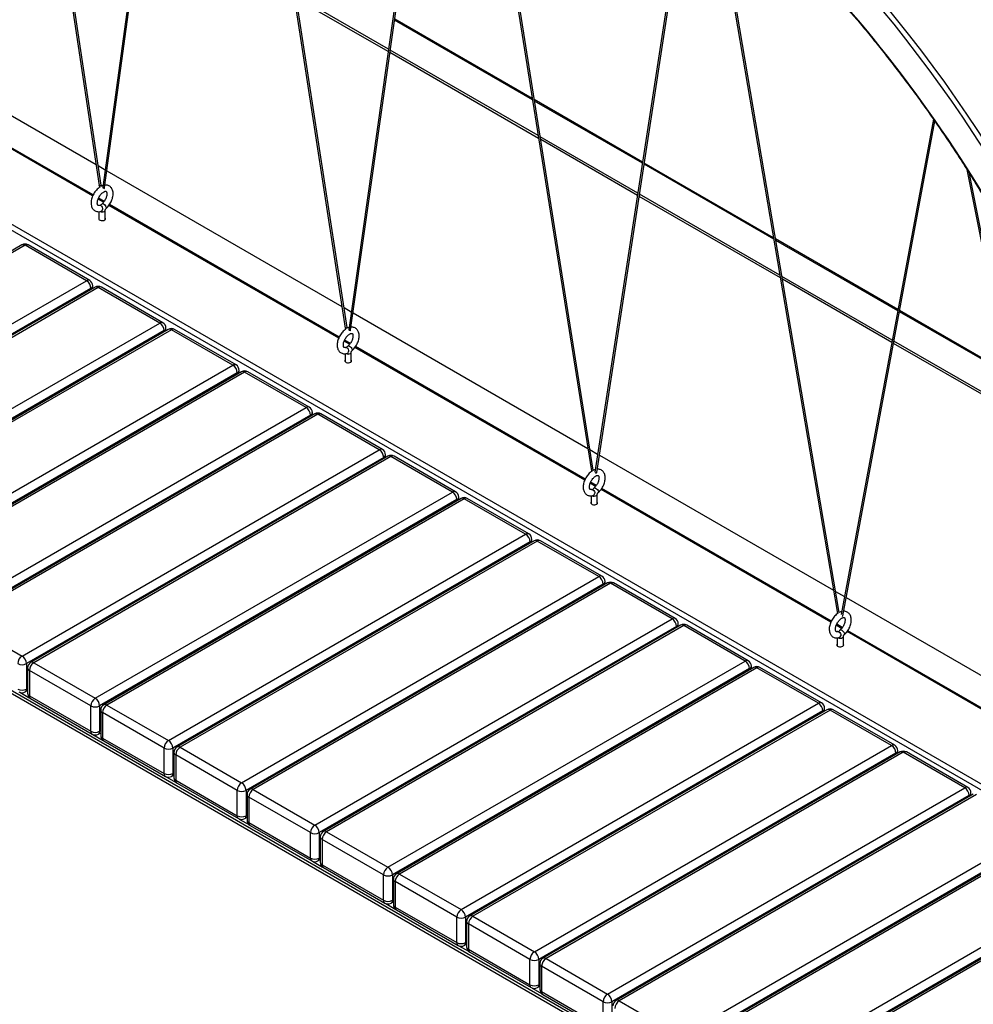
# Model space of a CAD drawing. Header units: millimetres. Extents: x 1 to 419, y 6 to 296.
# Tile 6 of 12: x 134 to 173, y 53 to 93. Entities that reach past the tile are written whole.
import ezdxf

# ---------------------------------------------------------------- set-up
doc = ezdxf.new("R2010")
doc.units = ezdxf.units.MM

msp = doc.modelspace()

# ---------------------------------------------------------------- linework, layer by layer
at = {"color": 7, "linetype": 'Continuous', "lineweight": 25}
for p, q in [((132.339, 121.1173), (137.6414, 85.9204)), ((137.7143, 85.9377), (132.4226, 121.0634)), ((141.7638, 114.8757), (137.7799, 85.8539)), ((137.8546, 85.8502), (141.8325, 114.8282)), ((142.2336, 114.5509), (147.5411, 80.1913)), ((147.614, 80.2089), (142.3182, 114.4924)), ((151.6034, 107.7722), (147.6795, 80.1252)), ((147.7542, 80.1211), (151.6714, 107.7208)), ((152.2232, 107.304), (157.4422, 74.4521)), ((157.515, 74.47), (152.3092, 107.239)), ((161.4512, 99.5204), (157.5823, 74.3987)), ((157.6551, 74.3813), (161.517, 99.4575)), ((162.2277, 98.7769), (167.3418, 68.7052)), ((167.4102, 68.7488), (162.3186, 98.6884)), ((180.2888, 57.4664), (112.3005, 96.7152)), ((180.2449, 57.7367), (112.4065, 96.8989)), ((149.281, 91.4092), (145.5513, 93.5623)), ((149.2676, 91.3149), (145.5686, 93.4503)), ((155.0719, 89.3725), (149.522, 92.5764)), ((155.063, 89.4283), (149.5286, 92.6232)), ((128.0433, 92.2398), (137.5129, 86.7731)), ((155.3182, 87.8219), (149.3372, 91.2747)), ((155.3004, 87.9343), (149.3506, 91.369)), ((137.3765, 85.5048), (128.1307, 90.8423)), ((137.394, 85.5454), (128.1562, 90.8782)), ((159.5023, 86.8656), (155.1463, 89.3802)), ((159.4951, 86.819), (155.1552, 89.3244)), ((171.2028, 88.594), (167.4926, 68.67)), ((167.5577, 68.6125), (171.2628, 88.5089)), ((159.3104, 85.6194), (155.3837, 87.8862)), ((159.2959, 85.5256), (155.4015, 87.7739)), ((164.7802, 83.768), (159.5644, 86.779)), ((164.7706, 83.8242), (159.5716, 86.8256)), ((137.5957, 86.7253), (137.8772, 86.5628)), ((137.9469, 86.5225), (147.4067, 81.0615)), ((172.5467, 86.5765), (177.2301, 62.9828)), ((177.2974, 63.0274), (172.6578, 86.4003)), ((165.0265, 82.3195), (159.3797, 85.5794)), ((137.8116, 85.2536), (137.5941, 85.3792)), ((137.8386, 85.2887), (137.6118, 85.4197)), ((147.2935, 79.8305), (138.0557, 85.1634)), ((165.0458, 82.2063), (159.3652, 85.4857)), ((137.6313, 84.8744), (137.6313, 84.5585)), ((137.8813, 84.5585), (137.8813, 84.9337)), ((147.276, 79.7899), (138.0302, 85.1274)), ((169.7765, 80.9344), (164.8547, 83.7757)), ((169.7679, 80.8886), (164.8642, 83.7195)), ((134.5318, 83.5358), (120.1599, 75.239)), ((134.6568, 83.5234), (120.2849, 75.2267)), ((137.1317, 82.0947), (134.6568, 83.5234)), ((137.2567, 82.1071), (134.7818, 83.5358)), ((122.7598, 73.7979), (137.1317, 82.0947)), ((169.5483, 79.7092), (165.1105, 82.271)), ((169.5311, 79.617), (165.1298, 82.1578)), ((137.3085, 81.7885), (122.9365, 73.4918)), ((137.4762, 81.8361), (123.1042, 73.5393)), ((137.6012, 81.8237), (123.2292, 73.5269)), ((137.3085, 81.7393), (137.3085, 81.7885)), ((137.3817, 81.7815), (137.3817, 81.8906)), ((140.076, 80.395), (137.6012, 81.8237)), ((140.201, 80.4074), (137.7261, 81.8361)), ((147.4897, 81.0136), (147.7816, 80.8451)), ((147.8513, 80.8049), (157.2995, 75.3505)), ((174.1815, 78.3407), (169.8364, 80.8491)), ((174.1701, 78.398), (169.8449, 80.8949)), ((125.7041, 72.0982), (140.076, 80.395)), ((140.2528, 80.0888), (125.8809, 71.792)), ((140.4205, 80.1363), (126.0485, 71.8396)), ((140.5455, 80.124), (126.1735, 71.8272)), ((140.2528, 80.0396), (140.2528, 80.0888)), ((140.326, 80.0818), (140.326, 80.1908)), ((143.0203, 78.6953), (140.5455, 80.124)), ((143.1453, 78.7076), (140.6705, 80.1363)), ((147.6796, 80.1259), (147.6797, 80.1253)), ((147.7111, 79.5388), (147.4936, 79.6643)), ((147.7381, 79.5739), (147.5113, 79.7048)), ((174.4743, 76.8654), (169.6168, 79.6696)), ((147.7808, 78.8436), (147.7808, 79.2189)), ((157.1755, 74.0751), (147.9297, 79.4126)), ((157.193, 74.1157), (147.9552, 79.4485)), ((174.4972, 76.7501), (169.5996, 79.5775)), ((166.8184, 46.6079), (110.7802, 78.9581)), ((166.9245, 46.6691), (110.8863, 79.0193)), ((147.5308, 79.1595), (147.5308, 78.8436)), ((128.6484, 70.3985), (143.0203, 78.6953)), ((143.3648, 78.4366), (128.9928, 70.1399)), ((143.4898, 78.4243), (129.1178, 70.1275)), ((143.2703, 78.3821), (143.2703, 78.4911)), ((145.9647, 76.9955), (143.4898, 78.4243)), ((146.0896, 77.0079), (143.6148, 78.4366)), ((143.1971, 78.3891), (128.8252, 70.0923)), ((143.1971, 78.3398), (143.1971, 78.3891)), ((131.5927, 68.6988), (145.9647, 76.9955)), ((146.1414, 76.6894), (131.7695, 68.3926)), ((146.3091, 76.7369), (131.9372, 68.4402)), ((146.4341, 76.7245), (132.0622, 68.4278)), ((146.1414, 76.6401), (146.1414, 76.6894)), ((146.2147, 76.6824), (146.2147, 76.7914)), ((148.909, 75.2958), (146.4341, 76.7245)), ((149.034, 75.3082), (146.5591, 76.7369)), ((134.537, 66.9991), (148.909, 75.2958)), ((157.3828, 75.3024), (157.6938, 75.1229)), ((149.0857, 74.9896), (134.7138, 66.6929)), ((149.2534, 75.0372), (134.8815, 66.7405)), ((149.3784, 75.0248), (135.0065, 66.7281)), ((149.0857, 74.9404), (149.0857, 74.9896)), ((149.159, 74.9827), (149.159, 75.0917)), ((151.8533, 73.5961), (149.3784, 75.0248)), ((151.9783, 73.6085), (149.5034, 75.0372)), ((157.7631, 75.0829), (167.1819, 69.6455)), ((157.6106, 73.8239), (157.3931, 73.9494)), ((157.6376, 73.859), (157.4108, 73.9899)), ((167.075, 68.3602), (157.8292, 73.6977)), ((167.0925, 68.4008), (157.8547, 73.7337)), ((137.4813, 65.2994), (151.8533, 73.5961)), ((152.0301, 73.2899), (137.6581, 64.9932)), ((152.1977, 73.3375), (137.8258, 65.0407)), ((152.3227, 73.3251), (137.9508, 65.0284)), ((152.0301, 73.2407), (152.0301, 73.2899)), ((152.1033, 73.283), (152.1033, 73.392)), ((154.7976, 71.8964), (152.3227, 73.3251)), ((154.9226, 71.9088), (152.4477, 73.3375)), ((157.4303, 73.4447), (157.4303, 73.1288)), ((157.6803, 73.1288), (157.6803, 73.504)), ((140.4257, 63.5996), (154.7976, 71.8964)), ((155.0476, 71.5832), (155.0476, 71.6923)), ((154.9744, 71.5902), (140.6024, 63.2935)), ((155.142, 71.6378), (140.7701, 63.341)), ((155.267, 71.6254), (140.8951, 63.3286)), ((154.9744, 71.541), (154.9744, 71.5902)), ((157.7419, 70.1967), (155.267, 71.6254)), ((157.8669, 70.2091), (155.392, 71.6378)), ((143.37, 61.8999), (157.7419, 70.1967)), ((157.9187, 69.8905), (143.5467, 61.5937)), ((158.0864, 69.9381), (143.7144, 61.6413)), ((158.2114, 69.9257), (143.8394, 61.6289)), ((157.9187, 69.8413), (157.9187, 69.8905)), ((157.9919, 69.8835), (157.9919, 69.9925)), ((160.6862, 68.497), (158.2114, 69.9257)), ((160.8112, 68.5093), (158.3363, 69.9381)), ((167.2659, 69.597), (167.6265, 69.3889)), ((167.6949, 69.3494), (177.0368, 63.9564)), ((132.0622, 68.4278), (134.537, 66.9991)), ((146.3143, 60.2002), (160.6862, 68.497)), ((160.863, 68.1908), (146.4911, 59.894)), ((161.0307, 68.2383), (146.6587, 59.9416)), ((161.1557, 68.226), (146.7837, 59.9292)), ((160.863, 68.1415), (160.863, 68.1908)), ((160.9362, 68.1838), (160.9362, 68.2928)), ((163.6305, 66.7972), (161.1557, 68.226)), ((163.7555, 66.8096), (161.2807, 68.2383)), ((167.5101, 68.109), (167.2926, 68.2346)), ((167.5371, 68.1441), (167.3103, 68.2751)), ((167.3298, 67.7298), (167.3298, 67.4139)), ((167.5798, 67.4139), (167.5798, 67.7892)), ((176.9745, 62.6453), (167.7287, 67.9828)), ((176.992, 62.686), (167.7542, 68.0188)), ((134.7138, 66.6929), (134.7138, 65.6722)), ((135.0065, 66.7281), (137.4813, 65.2994)), ((149.2586, 58.5005), (163.6305, 66.7972)), ((163.8805, 66.4841), (163.8805, 66.5931)), ((134.7565, 66.5239), (134.7565, 65.5033)), ((137.3046, 64.9932), (134.8297, 66.4219)), ((134.8297, 66.4219), (134.8297, 65.4012)), ((163.8073, 66.4911), (149.4354, 58.1943)), ((163.975, 66.5386), (149.603, 58.2419)), ((164.1, 66.5262), (149.728, 58.2295)), ((163.8073, 66.4418), (163.8073, 66.4911)), ((166.5749, 65.0975), (164.1, 66.5262)), ((166.6998, 65.1099), (164.225, 66.5386)), ((134.4439, 65.5423), (134.8522, 65.3066)), ((134.662, 65.5578), (134.7565, 65.6123)), ((134.7138, 65.6722), (134.7565, 65.6968)), ((134.8297, 65.4012), (137.3046, 63.9725)), ((134.8815, 65.2868), (137.3563, 63.858)), ((137.3046, 63.9725), (137.3046, 64.9932)), ((137.6581, 64.9932), (137.6581, 63.9725)), ((137.9508, 65.0284), (140.4257, 63.5996)), ((152.2029, 56.8008), (166.5749, 65.0975)), ((137.7008, 64.8242), (137.7008, 63.8035)), ((140.2489, 63.2935), (137.774, 64.7222)), ((137.774, 64.7222), (137.774, 63.7015)), ((166.7516, 64.7913), (152.3797, 56.4946)), ((166.9193, 64.8389), (152.5474, 56.5422)), ((167.0443, 64.8265), (152.6723, 56.5298)), ((166.7516, 64.7421), (166.7516, 64.7913)), ((166.8249, 64.7844), (166.8249, 64.8934)), ((169.5192, 63.3978), (167.0443, 64.8265)), ((169.6442, 63.4102), (167.1693, 64.8389)), ((137.3882, 63.8426), (137.7965, 63.6069)), ((137.6063, 63.858), (137.7008, 63.9126)), ((137.6581, 63.9725), (137.7008, 63.9971)), ((137.774, 63.7015), (140.2489, 62.2728)), ((137.8258, 63.587), (140.3007, 62.1583)), ((155.1472, 55.1011), (169.5192, 63.3978)), ((140.2489, 62.2728), (140.2489, 63.2935)), ((140.6024, 63.2935), (140.6024, 62.2728)), ((140.6451, 63.1245), (140.6451, 62.1038)), ((143.1932, 61.5937), (140.7183, 63.0225)), ((140.7183, 63.0225), (140.7183, 62.0018)), ((140.8951, 63.3286), (143.37, 61.8999)), ((169.6959, 63.0916), (155.324, 54.7949)), ((169.8636, 63.1392), (155.4917, 54.8424)), ((169.9886, 63.1268), (155.6167, 54.8301)), ((169.6959, 63.0424), (169.6959, 63.0916)), ((169.7692, 63.0847), (169.7692, 63.1937)), ((172.4635, 61.6981), (169.9886, 63.1268)), ((172.5885, 61.7105), (170.1136, 63.1392)), ((140.5506, 62.1583), (140.6451, 62.2128)), ((140.6024, 62.2728), (140.6451, 62.2974)), ((140.3325, 62.1428), (140.7408, 61.9071)), ((140.7183, 62.0018), (143.1932, 60.5731)), ((140.7701, 61.8873), (143.245, 60.4586)), ((143.1932, 60.5731), (143.1932, 61.5937)), ((143.5467, 61.5937), (143.5467, 60.5731)), ((143.5894, 61.4248), (143.5894, 60.4041)), ((143.8394, 61.6289), (146.3143, 60.2002)), ((158.0915, 53.4013), (172.4635, 61.6981)), ((172.6403, 61.3919), (158.2683, 53.0952)), ((172.8079, 61.4395), (158.436, 53.1427)), ((172.9329, 61.4271), (158.561, 53.1303)), ((172.6403, 61.3427), (172.6403, 61.3919)), ((172.7135, 61.3849), (172.7135, 61.494)), ((146.1375, 59.894), (143.6626, 61.3227)), ((143.6626, 61.3227), (143.6626, 60.3021)), ((143.2768, 60.4431), (143.6851, 60.2074)), ((143.495, 60.4586), (143.5894, 60.5131)), ((143.5467, 60.5731), (143.5894, 60.5977)), ((143.6626, 60.3021), (146.1375, 58.8734)), ((143.7144, 60.1876), (146.1893, 58.7589)), ((146.1375, 58.8734), (146.1375, 59.894)), ((146.4911, 59.894), (146.4911, 58.8734)), ((146.7837, 59.9292), (149.2586, 58.5005)), ((161.0359, 51.7016), (175.4078, 59.9984)), ((146.5337, 59.7251), (146.5337, 58.7044)), ((149.0818, 58.1943), (146.6069, 59.623)), ((146.6069, 59.623), (146.6069, 58.6023)), ((175.5846, 59.6922), (161.2126, 51.3954)), ((175.7522, 59.7398), (161.3803, 51.443)), ((175.8772, 59.7274), (161.5053, 51.4306)), ((146.2211, 58.7434), (146.6294, 58.5077)), ((146.4393, 58.7589), (146.5337, 58.8134)), ((146.4911, 58.8734), (146.5337, 58.898)), ((146.6069, 58.6023), (149.0818, 57.1736)), ((146.6587, 58.4879), (149.1336, 57.0592)), ((149.728, 58.2295), (152.2029, 56.8008)), ((163.9802, 50.0019), (178.3521, 58.2987)), ((149.0818, 57.1736), (149.0818, 58.1943)), ((149.4354, 58.1943), (149.4354, 57.1736)), ((149.478, 58.0254), (149.478, 57.0047)), ((152.0261, 56.4946), (149.5513, 57.9233)), ((149.5513, 57.9233), (149.5513, 56.9026)), ((178.5289, 57.9925), (164.1569, 49.6957)), ((178.6966, 58.04), (164.3246, 49.7433)), ((178.8216, 58.0277), (164.4496, 49.7309)), ((149.1654, 57.0437), (149.5737, 56.808)), ((149.3836, 57.0592), (149.478, 57.1137)), ((149.4354, 57.1736), (149.478, 57.1983)), ((149.5513, 56.9026), (152.0261, 55.4739)), ((149.603, 56.7882), (152.0779, 55.3595)), ((152.0261, 55.4739), (152.0261, 56.4946)), ((152.3797, 56.4946), (152.3797, 55.4739)), ((152.4223, 56.3256), (152.4223, 55.305)), ((152.6723, 56.5298), (155.1472, 55.1011)), ((154.9704, 54.7949), (152.4956, 56.2236)), ((152.4956, 56.2236), (152.4956, 55.2029)), ((152.3797, 55.4739), (152.4223, 55.4985)), ((152.1097, 55.344), (152.518, 55.1083)), ((152.3279, 55.3595), (152.4223, 55.414)), ((152.4956, 55.2029), (154.9704, 53.7742)), ((152.5474, 55.0885), (155.0222, 53.6597)), ((154.9704, 53.7742), (154.9704, 54.7949)), ((155.324, 54.7949), (155.324, 53.7742)), ((155.6167, 54.8301), (158.0915, 53.4013)), ((155.3667, 54.6259), (155.3667, 53.6053)), ((157.9148, 53.0952), (155.4399, 54.5239)), ((155.4399, 54.5239), (155.4399, 53.5032)), ((155.0541, 53.6443), (155.4624, 53.4086)), ((155.2722, 53.6597), (155.3667, 53.7143)), ((155.324, 53.7742), (155.3667, 53.7988)), ((155.4399, 53.5032), (157.9148, 52.0745)), ((155.4917, 53.3887), (157.9665, 51.96)), ((157.9148, 52.0745), (157.9148, 53.0952)), ((158.2683, 53.0952), (158.2683, 52.0745)), ((158.561, 53.1303), (161.0359, 51.7016))]:
    msp.add_line(p, q, dxfattribs=at)
at = {"color": 7, "linetype": 'Continuous', "lineweight": 25, "flags": 128}
for points in [[(175.9906, 82.6054), (175.6256, 83.2999), (175.2512, 83.9901), (174.8674, 84.6757), (174.4747, 85.3564), (174.0731, 86.0316), (173.6628, 86.7012), (173.2441, 87.3648), (172.8172, 88.022), (172.3823, 88.6724), (171.9397, 89.3158), (171.4895, 89.9518), (171.032, 90.5801), (170.5674, 91.2003), (170.096, 91.8122), (169.6181, 92.4154), (169.1338, 93.0095), (168.6434, 93.5944), (168.1472, 94.1697), (167.6455, 94.735), (167.1384, 95.2901)], [(176.1775, 82.6994), (175.8109, 83.3969), (175.4348, 84.0902), (175.0494, 84.7788), (174.6549, 85.4623), (174.2515, 86.1406), (173.8395, 86.8131), (173.419, 87.4795), (172.9902, 88.1395), (172.5535, 88.7928), (172.1089, 89.439), (171.6567, 90.0778), (171.1972, 90.7088), (170.7307, 91.3317), (170.2572, 91.9462), (169.7772, 92.552), (169.2908, 93.1488), (168.7983, 93.7362), (168.3, 94.3139), (167.796, 94.8817), (167.2867, 95.4393)], [(137.7143, 85.9377), (137.7143, 85.9366), (137.7112, 85.9307), (137.7029, 85.9244), (137.6909, 85.9189), (137.6768, 85.915), (137.6629, 85.9132), (137.6513, 85.9138), (137.6437, 85.9167), (137.6414, 85.9204)], [(137.7799, 85.8539), (137.7798, 85.8522), (137.7826, 85.8438), (137.7907, 85.8367), (137.8029, 85.8319), (137.8173, 85.8302), (137.8316, 85.8318), (137.8438, 85.8365), (137.8519, 85.8435), (137.8546, 85.8502)], [(137.7535, 85.1923), (137.7577, 85.1952), (137.7816, 85.1973), (137.8138, 85.1843), (137.8493, 85.1583), (137.8827, 85.123), (137.9091, 85.0841), (137.9243, 85.0472)], [(137.6496, 85.1287), (137.6703, 85.1311), (137.7056, 85.12), (137.7379, 85.092), (137.7624, 85.0515), (137.7752, 85.0044), (137.7744, 84.9581)], [(137.8447, 84.8827), (137.8718, 84.9061), (137.8813, 84.9331)], [(137.9243, 85.0472), (137.926, 85.0182), (137.9182, 85.0042)], [(137.6313, 84.6246), (137.6201, 84.6025), (137.6225, 84.5734), (137.6429, 84.5467), (137.6786, 84.5261), (137.7248, 84.5143), (137.7753, 84.513), (137.8232, 84.5222), (137.8621, 84.5409), (137.8867, 84.5663), (137.8937, 84.5952), (137.8821, 84.6236), (137.8813, 84.6246)], [(147.614, 80.2089), (147.614, 80.2078), (147.6108, 80.2018), (147.6026, 80.1956), (147.5905, 80.1901), (147.5765, 80.1861), (147.5626, 80.1843), (147.551, 80.1848), (147.5434, 80.1877), (147.5411, 80.1913)], [(147.6795, 80.1251), (147.6793, 80.1234), (147.6822, 80.115), (147.6903, 80.1078), (147.7025, 80.103), (147.7168, 80.1013), (147.7312, 80.1028), (147.7433, 80.1075), (147.7515, 80.1145), (147.7542, 80.1211)], [(147.5491, 79.4139), (147.5698, 79.4162), (147.6051, 79.4051), (147.6374, 79.3772), (147.6618, 79.3366), (147.6747, 79.2896), (147.6739, 79.2433)], [(147.653, 79.4774), (147.6572, 79.4803), (147.6811, 79.4824), (147.7133, 79.4695), (147.7488, 79.4434), (147.7822, 79.4082), (147.8086, 79.3692), (147.8238, 79.3324)], [(147.7442, 79.1679), (147.7713, 79.1913), (147.7808, 79.2183)], [(147.8238, 79.3324), (147.8255, 79.3033), (147.8177, 79.2893)], [(147.5308, 78.9098), (147.5196, 78.8877), (147.522, 78.8585), (147.5424, 78.8319), (147.5781, 78.8112), (147.6243, 78.7994), (147.6748, 78.7981), (147.7227, 78.8074), (147.7616, 78.826), (147.7862, 78.8515), (147.7932, 78.8804), (147.7816, 78.9088), (147.7808, 78.9098)], [(157.515, 74.47), (157.5151, 74.4688), (157.5134, 74.4648)], [(157.4875, 74.4498), (157.4776, 74.4472), (157.4637, 74.4453), (157.4521, 74.4457), (157.4446, 74.4485), (157.4422, 74.4521)], [(157.5888, 74.37), (157.5912, 74.3684), (157.6034, 74.3635), (157.6177, 74.3616), (157.6321, 74.3631), (157.6442, 74.3677), (157.6524, 74.3748), (157.6551, 74.3813)], [(157.4486, 73.699), (157.4693, 73.7014), (157.5046, 73.6903), (157.5369, 73.6623), (157.5613, 73.6217), (157.5742, 73.5747), (157.5734, 73.5284)], [(157.5525, 73.7625), (157.5567, 73.7655), (157.5806, 73.7676), (157.6128, 73.7546), (157.6483, 73.7285), (157.6817, 73.6933), (157.7081, 73.6543), (157.7233, 73.6175)], [(157.6437, 73.453), (157.6708, 73.4764), (157.6803, 73.5034)], [(157.7233, 73.6175), (157.725, 73.5885), (157.7172, 73.5745)], [(157.4303, 73.1949), (157.4191, 73.1728), (157.4215, 73.1437), (157.4419, 73.117), (157.4776, 73.0964), (157.5238, 73.0846), (157.5743, 73.0832), (157.6222, 73.0925), (157.6611, 73.1111), (157.6857, 73.1366), (157.6927, 73.1655), (157.6811, 73.1939), (157.6803, 73.1949)], [(167.348, 67.9842), (167.3687, 67.9865), (167.4041, 67.9754), (167.4364, 67.9475), (167.4608, 67.9069), (167.4737, 67.8599), (167.4729, 67.8136)], [(167.452, 68.0477), (167.4562, 68.0506), (167.4801, 68.0527), (167.5123, 68.0398), (167.5478, 68.0137), (167.5812, 67.9785), (167.6076, 67.9395), (167.6227, 67.9027)], [(167.5432, 67.7381), (167.5703, 67.7616), (167.5798, 67.7886)], [(167.6227, 67.9027), (167.6245, 67.8736), (167.6167, 67.8596)], [(167.3298, 67.4801), (167.3186, 67.458), (167.321, 67.4288), (167.3414, 67.4021), (167.3771, 67.3815), (167.4233, 67.3697), (167.4738, 67.3684), (167.5217, 67.3777), (167.5606, 67.3963), (167.5852, 67.4218), (167.5922, 67.4507), (167.5806, 67.4791), (167.5798, 67.4801)]]:
    msp.add_lwpolyline(points, dxfattribs=at)
at = {"color": 7, "linetype": 'Continuous', "lineweight": 25}
for centre, radius, start, end in [((126.2094, 57.0986), 54.9515, 27.22005, 42.59953), ((137.7559, 85.0554), 0.1941, 245.79082, 297.21357), ((137.6957, 84.9638), 0.0789, 290.77423, 355.9222), ((134.6568, 83.3193), 0.25, 60.00269, 119.99731), ((134.5836, 83.4212), 0.1257, 54.38242, 114.30712), ((134.7301, 83.4212), 0.1257, 65.69288, 125.61758), ((137.2049, 81.9925), 0.1257, 65.69288, 125.61758), ((136.9247, 81.771), 0.3842, 2.60548, 57.39452), ((137.1317, 81.8906), 0.25, 0, 60.00269), ((137.2566, 81.903), 0.1257, 294.37466, 354.3052), ((137.6012, 81.6196), 0.25, 60.00269, 119.99731), ((137.5279, 81.7215), 0.1257, 54.38242, 114.30712), ((137.6744, 81.7215), 0.1257, 65.69288, 125.61758), ((140.1493, 80.2928), 0.1257, 65.69288, 125.61758), ((140.076, 80.1908), 0.25, 0, 60.00269), ((139.869, 80.0713), 0.3842, 2.60548, 57.39452), ((140.2009, 80.2033), 0.1257, 294.37466, 354.3052), ((140.5455, 79.9198), 0.25, 60.00269, 119.99731), ((140.4722, 80.0218), 0.1257, 54.38242, 114.30712), ((140.6187, 80.0218), 0.1257, 65.69288, 125.61758), ((147.5952, 79.2489), 0.0789, 290.77423, 355.9222), ((147.6554, 79.3405), 0.1941, 245.79082, 297.21357), ((143.0936, 78.593), 0.1257, 65.69288, 125.61758), ((142.8133, 78.3716), 0.3842, 2.60548, 57.39452), ((143.0203, 78.4911), 0.25, 0, 60.00269), ((143.1452, 78.5036), 0.1257, 294.37466, 354.3052), ((143.4898, 78.2201), 0.25, 60.00269, 119.99731), ((143.4166, 78.322), 0.1257, 54.38242, 114.30712), ((143.563, 78.322), 0.1257, 65.69288, 125.61758), ((146.0379, 76.8933), 0.1257, 65.69288, 125.61758), ((145.7576, 76.6719), 0.3842, 2.60548, 57.39452), ((145.9647, 76.7914), 0.25, 0, 60.00269), ((146.0895, 76.8039), 0.1257, 294.37466, 354.3052), ((146.4341, 76.5204), 0.25, 60.00269, 119.99731), ((146.3609, 76.6223), 0.1257, 54.38242, 114.30712), ((146.5073, 76.6223), 0.1257, 65.69288, 125.61758), ((148.9822, 75.1936), 0.1257, 65.69288, 125.61758), ((148.7019, 74.9722), 0.3842, 2.60548, 57.39452), ((148.909, 75.0917), 0.25, 0, 60.00269), ((149.0339, 75.1042), 0.1257, 294.37466, 354.3052), ((149.3784, 74.8207), 0.25, 60.00269, 119.99731), ((149.3052, 74.9226), 0.1257, 54.38242, 114.30712), ((149.4516, 74.9226), 0.1257, 65.69288, 125.61758), ((151.9265, 73.4939), 0.1257, 65.69288, 125.61758), ((151.6463, 73.2725), 0.3842, 2.60548, 57.39452), ((151.8533, 73.392), 0.25, 0, 60.00269), ((151.9782, 73.4045), 0.1257, 294.37466, 354.3052), ((152.3227, 73.121), 0.25, 60.00269, 119.99731), ((152.2495, 73.2229), 0.1257, 54.38242, 114.30712), ((152.396, 73.2229), 0.1257, 65.69288, 125.61758), ((157.5549, 73.6257), 0.1941, 245.79082, 297.21357), ((157.4947, 73.534), 0.0789, 290.77423, 355.9222), ((154.8708, 71.7942), 0.1257, 65.69288, 125.61758), ((154.5906, 71.5727), 0.3842, 2.60548, 57.39452), ((154.7976, 71.6923), 0.25, 0, 60.00269), ((154.9225, 71.7047), 0.1257, 294.37466, 354.3052), ((155.267, 71.4213), 0.25, 60.00269, 119.99731), ((155.1938, 71.5232), 0.1257, 54.38242, 114.30712), ((155.3403, 71.5232), 0.1257, 65.69288, 125.61758), ((157.8151, 70.0945), 0.1257, 65.69288, 125.61758), ((157.5349, 69.873), 0.3842, 2.60548, 57.39452), ((157.7419, 69.9925), 0.25, 0, 60.00269), ((157.8668, 70.005), 0.1257, 294.37466, 354.3052), ((158.2114, 69.7215), 0.25, 60.00269, 119.99731), ((158.1381, 69.8235), 0.1257, 54.38242, 114.30712), ((158.2846, 69.8235), 0.1257, 65.69288, 125.61758), ((167.5281, 68.6242), 0.0321, 264.84923, 336.4976), ((160.7595, 68.3947), 0.1257, 65.69288, 125.61758), ((160.4792, 68.1733), 0.3842, 2.60548, 57.39452), ((160.6862, 68.2928), 0.25, 0, 60.00269), ((160.8111, 68.3053), 0.1257, 294.37466, 354.3052), ((161.1557, 68.0218), 0.25, 60.00269, 119.99731), ((161.0824, 68.1237), 0.1257, 54.38242, 114.30712), ((161.2289, 68.1237), 0.1257, 65.69288, 125.61758), ((167.4544, 67.9108), 0.1941, 245.79082, 297.21357), ((167.3942, 67.8192), 0.0789, 290.77423, 355.9222), ((134.7441, 66.6754), 0.3842, 122.60548, 177.39452), ((134.33, 66.6754), 0.3842, 2.60548, 57.39452), ((134.537, 67.0341), 0.3843, 242.60967, 297.39033), ((135.0065, 66.5239), 0.25, 119.99731, 180), ((135.2135, 66.4044), 0.3842, 122.60548, 177.39452), ((134.9332, 66.6259), 0.1257, 54.38242, 114.30712), ((163.7038, 66.695), 0.1257, 65.69288, 125.61758), ((163.4235, 66.4736), 0.3842, 2.60548, 57.39452), ((163.6305, 66.5931), 0.25, 0, 60.00269), ((163.7554, 66.6056), 0.1257, 294.37466, 354.3052), ((164.1, 66.3221), 0.25, 60.00269, 119.99731), ((164.0268, 66.424), 0.1257, 54.38242, 114.30712), ((164.1732, 66.424), 0.1257, 65.69288, 125.61758), ((134.8816, 66.5364), 0.1257, 185.6948, 245.62534), ((134.537, 66.0134), 0.3843, 242.60967, 297.39033), ((134.537, 65.7743), 0.25, 240.00269, 299.99731), ((134.5913, 65.6587), 0.1232, 305.01333, 6.29885), ((135.0065, 65.5033), 0.25, 180, 240.00269), ((134.8816, 65.5157), 0.1257, 185.6948, 245.62534), ((134.9522, 65.3877), 0.1232, 173.70115, 234.98667), ((137.6884, 64.9757), 0.3842, 122.60548, 177.39452), ((137.4813, 65.3344), 0.3843, 242.60967, 297.39033), ((137.2743, 64.9757), 0.3842, 2.60548, 57.39452), ((137.9508, 64.8242), 0.25, 119.99731, 180), ((138.1578, 64.7047), 0.3842, 122.60548, 177.39452), ((137.8775, 64.9261), 0.1257, 54.38242, 114.30712), ((166.6481, 64.9953), 0.1257, 65.69288, 125.61758), ((166.3678, 64.7739), 0.3842, 2.60548, 57.39452), ((166.5749, 64.8934), 0.25, 0, 60.00269), ((137.8259, 64.8367), 0.1257, 185.6948, 245.62534), ((166.6997, 64.9059), 0.1257, 294.37466, 354.3052), ((167.0443, 64.6224), 0.25, 60.00269, 119.99731), ((166.9711, 64.7243), 0.1257, 54.38242, 114.30712), ((167.1175, 64.7243), 0.1257, 65.69288, 125.61758), ((137.4271, 63.959), 0.1232, 173.70115, 234.98667), ((137.4813, 64.3137), 0.3843, 242.60967, 297.39033), ((137.4813, 64.0746), 0.25, 240.00269, 299.99731), ((137.5356, 63.959), 0.1232, 305.01333, 6.29885), ((137.9508, 63.8035), 0.25, 180, 240.00269), ((137.8259, 63.816), 0.1257, 185.6948, 245.62534), ((137.8965, 63.688), 0.1232, 173.70115, 234.98667), ((140.6327, 63.276), 0.3842, 122.60548, 177.39452), ((140.2186, 63.276), 0.3842, 2.60548, 57.39452), ((169.5924, 63.2956), 0.1257, 65.69288, 125.61758), ((169.3121, 63.0742), 0.3842, 2.60548, 57.39452), ((169.5192, 63.1937), 0.25, 0, 60.00269), ((140.4257, 63.6346), 0.3843, 242.60967, 297.39033), ((140.8951, 63.1245), 0.25, 119.99731, 180), ((140.7702, 63.137), 0.1257, 185.6948, 245.62534), ((141.1021, 63.005), 0.3842, 122.60548, 177.39452), ((140.8219, 63.2264), 0.1257, 54.38242, 114.30712), ((169.6441, 63.2062), 0.1257, 294.37466, 354.3052), ((169.9886, 62.9227), 0.25, 60.00269, 119.99731), ((169.9154, 63.0246), 0.1257, 54.38242, 114.30712), ((170.0618, 63.0246), 0.1257, 65.69288, 125.61758), ((140.3714, 62.2593), 0.1232, 173.70115, 234.98667), ((140.4257, 62.614), 0.3843, 242.60967, 297.39033), ((140.4799, 62.2593), 0.1232, 305.01333, 6.29885), ((140.4257, 62.3748), 0.25, 240.00269, 299.99731), ((140.8951, 62.1038), 0.25, 180, 240.00269), ((140.7702, 62.1163), 0.1257, 185.6948, 245.62534), ((140.8408, 61.9883), 0.1232, 173.70115, 234.98667), ((143.577, 61.5763), 0.3842, 122.60548, 177.39452), ((143.1629, 61.5763), 0.3842, 2.60548, 57.39452), ((143.37, 61.9349), 0.3843, 242.60967, 297.39033), ((143.8394, 61.4248), 0.25, 119.99731, 180), ((143.7145, 61.4373), 0.1257, 185.6948, 245.62534), ((144.0464, 61.3053), 0.3842, 122.60548, 177.39452), ((143.7662, 61.5267), 0.1257, 54.38242, 114.30712), ((172.5367, 61.5959), 0.1257, 65.69288, 125.61758), ((172.2565, 61.3744), 0.3842, 2.60548, 57.39452), ((172.4635, 61.494), 0.25, 0, 60.00269), ((172.5884, 61.5064), 0.1257, 294.37466, 354.3052), ((143.3157, 60.5595), 0.1232, 173.70115, 234.98667), ((143.37, 60.9142), 0.3843, 242.60967, 297.39033), ((143.37, 60.6751), 0.25, 240.00269, 299.99731), ((143.4242, 60.5595), 0.1232, 305.01333, 6.29885), ((143.8394, 60.4041), 0.25, 180, 240.00269), ((143.7145, 60.4166), 0.1257, 185.6948, 245.62534), ((143.7851, 60.2885), 0.1232, 173.70115, 234.98667), ((146.5213, 59.8766), 0.3842, 122.60548, 177.39452), ((146.3143, 60.2352), 0.3843, 242.60967, 297.39033), ((146.1073, 59.8766), 0.3842, 2.60548, 57.39452), ((146.7837, 59.7251), 0.25, 119.99731, 180), ((146.9907, 59.6056), 0.3842, 122.60548, 177.39452), ((146.7105, 59.827), 0.1257, 54.38242, 114.30712), ((146.6588, 59.7376), 0.1257, 185.6948, 245.62534), ((146.26, 58.8598), 0.1232, 173.70115, 234.98667), ((146.3143, 59.2145), 0.3843, 242.60967, 297.39033), ((146.3143, 58.9754), 0.25, 240.00269, 299.99731), ((146.3686, 58.8598), 0.1232, 305.01333, 6.29885), ((146.7837, 58.7044), 0.25, 180, 240.00269), ((146.6588, 58.7169), 0.1257, 185.6948, 245.62534), ((146.7294, 58.5888), 0.1232, 173.70115, 234.98667), ((149.4656, 58.1768), 0.3842, 122.60548, 177.39452), ((149.0516, 58.1768), 0.3842, 2.60548, 57.39452), ((149.728, 58.0254), 0.25, 119.99731, 180), ((149.9351, 57.9058), 0.3842, 122.60548, 177.39452), ((149.6548, 58.1273), 0.1257, 54.38242, 114.30712), ((149.2586, 58.5355), 0.3843, 242.60967, 297.39033), ((149.6031, 58.0378), 0.1257, 185.6948, 245.62534), ((149.2043, 57.1601), 0.1232, 173.70115, 234.98667), ((149.2586, 57.5148), 0.3843, 242.60967, 297.39033), ((149.2586, 57.2757), 0.25, 240.00269, 299.99731), ((149.3129, 57.1601), 0.1232, 305.01333, 6.29885), ((149.728, 57.0047), 0.25, 180, 240.00269), ((149.6031, 57.0172), 0.1257, 185.6948, 245.62534), ((149.6738, 56.8891), 0.1232, 173.70115, 234.98667), ((152.4099, 56.4771), 0.3842, 122.60548, 177.39452), ((151.9959, 56.4771), 0.3842, 2.60548, 57.39452), ((152.2029, 56.8358), 0.3843, 242.60967, 297.39033), ((152.6723, 56.3256), 0.25, 119.99731, 180), ((152.5475, 56.3381), 0.1257, 185.6948, 245.62534), ((152.8794, 56.2061), 0.3842, 122.60548, 177.39452), ((152.5991, 56.4276), 0.1257, 54.38242, 114.30712), ((152.1486, 55.4604), 0.1232, 173.70115, 234.98667), ((152.2029, 55.8151), 0.3843, 242.60967, 297.39033), ((152.2572, 55.4604), 0.1232, 305.01333, 6.29885), ((152.2029, 55.576), 0.25, 240.00269, 299.99731), ((152.6723, 55.305), 0.25, 180, 240.00269), ((152.5475, 55.3174), 0.1257, 185.6948, 245.62534), ((152.6181, 55.1894), 0.1232, 173.70115, 234.98667), ((155.3543, 54.7774), 0.3842, 122.60548, 177.39452), ((154.9402, 54.7774), 0.3842, 2.60548, 57.39452), ((155.1472, 55.1361), 0.3843, 242.60967, 297.39033), ((155.6167, 54.6259), 0.25, 119.99731, 180), ((155.8237, 54.5064), 0.3842, 122.60548, 177.39452), ((155.5434, 54.7278), 0.1257, 54.38242, 114.30712), ((155.4918, 54.6384), 0.1257, 185.6948, 245.62534), ((155.0929, 53.7607), 0.1232, 173.70115, 234.98667), ((155.1472, 54.1154), 0.3843, 242.60967, 297.39033), ((155.1472, 53.8763), 0.25, 240.00269, 299.99731), ((155.2015, 53.7607), 0.1232, 305.01333, 6.29885), ((155.6167, 53.6053), 0.25, 180, 240.00269), ((155.4918, 53.6177), 0.1257, 185.6948, 245.62534), ((155.5624, 53.4897), 0.1232, 173.70115, 234.98667), ((158.2986, 53.0777), 0.3842, 122.60548, 177.39452), ((158.0915, 53.4363), 0.3843, 242.60967, 297.39033), ((157.8845, 53.0777), 0.3842, 2.60548, 57.39452), ((158.561, 52.9262), 0.25, 119.99731, 180), ((158.768, 52.8067), 0.3842, 122.60548, 177.39452), ((158.4877, 53.0281), 0.1257, 54.38242, 114.30712)]:
    msp.add_arc(centre, radius, start, end, dxfattribs=at)
for points, knots in [([(178.8462, 84.2459), (178.7865, 84.3608), (178.6133, 84.6942), (178.3201, 85.2431), (177.9641, 85.8912), (177.5999, 86.5351), (177.2278, 87.1745), (176.848, 87.809), (176.4605, 88.4385), (176.0656, 89.0626), (175.6634, 89.681), (175.2542, 90.2935), (174.838, 90.8998), (174.4152, 91.4997), (173.9859, 92.0927), (173.5503, 92.6787), (173.1086, 93.2574), (172.661, 93.8286), (172.2076, 94.3919), (171.7488, 94.9471), (171.2847, 95.4941), (170.8154, 96.0323), (170.3774, 96.5222), (170.0943, 96.8296), (169.9708, 96.9637)], [0, 0, 0, 0, 0.0247174, 0.0716633, 0.1186097, 0.1655561, 0.2125024, 0.2594488, 0.3063952, 0.3533418, 0.4002885, 0.4472355, 0.4941827, 0.5411303, 0.5880783, 0.6350267, 0.6819757, 0.7289251, 0.7758752, 0.8228259, 0.8697774, 0.9167296, 0.9636826, 1, 1, 1, 1]), ([(166.6554, 94.2529), (166.7369, 94.1645), (166.9733, 93.9082), (167.3613, 93.477), (167.8175, 92.9564), (168.2687, 92.4271), (168.7146, 91.8895), (169.1552, 91.3437), (169.5901, 90.79), (170.0192, 90.2288), (170.4423, 89.6602), (170.859, 89.0846), (171.2694, 88.5022), (171.673, 87.9134), (172.0698, 87.3183), (172.4596, 86.7174), (172.8421, 86.1108), (173.2172, 85.4989), (173.5847, 84.882), (173.9445, 84.2604), (174.2962, 83.6343), (174.6338, 83.0152), (174.8829, 82.545), (175.0176, 82.2851), (175.0482, 82.2262)], [0, 0, 0, 0, 0.0253482, 0.0735316, 0.1217165, 0.1699023, 0.218089, 0.2662764, 0.3144645, 0.3626533, 0.4108428, 0.4590328, 0.5072232, 0.5554142, 0.6036054, 0.651797, 0.6999889, 0.7481809, 0.7963731, 0.8445653, 0.8927575, 0.9409497, 0.9866058, 1, 1, 1, 1]), ([(137.6623, 85.8624), (137.6504, 85.8548), (137.6145, 85.8318), (137.5587, 85.7806), (137.4964, 85.7115), (137.4413, 85.6338), (137.3943, 85.5504), (137.3568, 85.4632), (137.3297, 85.374), (137.3142, 85.2849), (137.3114, 85.1976), (137.3222, 85.1177), (137.3453, 85.0478), (137.3785, 84.9894), (137.4229, 84.94), (137.4775, 84.9022), (137.5402, 84.8787), (137.6061, 84.8702), (137.6678, 84.8746), (137.7069, 84.8854), (137.7237, 84.89)], [0, 0, 0, 0, 0.0303694, 0.091674, 0.1528199, 0.2137276, 0.2745514, 0.3355226, 0.3968364, 0.4587733, 0.5215532, 0.5851126, 0.6408276, 0.6939861, 0.7452506, 0.8001577, 0.8532962, 0.9059009, 0.9595409, 1, 1, 1, 1]), ([(137.6484, 85.1284), (137.6428, 85.1268), (137.6265, 85.1223), (137.6073, 85.1219), (137.5954, 85.1252), (137.5892, 85.1291), (137.579, 85.1418), (137.5687, 85.1671), (137.5623, 85.2061), (137.5634, 85.2572), (137.5734, 85.3159), (137.5928, 85.3794), (137.6212, 85.4445), (137.6577, 85.5075), (137.7002, 85.5651), (137.7462, 85.6141), (137.7927, 85.6522), (137.8361, 85.678), (137.8729, 85.6916), (137.8996, 85.6949), (137.9145, 85.6922), (137.921, 85.6887), (137.9296, 85.6806), (137.9405, 85.6601), (137.9489, 85.6252), (137.9505, 85.5772), (137.9436, 85.5208), (137.9274, 85.4585), (137.9019, 85.3936), (137.868, 85.3295), (137.8273, 85.2698), (137.788, 85.2239), (137.7629, 85.2009), (137.7535, 85.1923)], [0, 0, 0, 0, 0.0165834, 0.0485102, 0.0821347, 0.1228559, 0.1552407, 0.1858041, 0.2182761, 0.250404, 0.2828309, 0.3158441, 0.349343, 0.3831147, 0.4169181, 0.4504306, 0.4834268, 0.5157526, 0.5474706, 0.5791734, 0.6119416, 0.6493608, 0.683714, 0.7148778, 0.7481042, 0.7801983, 0.8124573, 0.8452738, 0.87863, 0.9123361, 0.9461563, 0.9797934, 1, 1, 1, 1]), ([(137.6414, 85.9203), (137.6432, 85.9123), (137.6468, 85.8959), (137.6544, 85.876), (137.6607, 85.8652), (137.6623, 85.8624)], [0, 0, 0, 0, 0.4150759, 0.8484546, 1, 1, 1, 1]), ([(137.7263, 85.8994), (137.7257, 85.9004), (137.7219, 85.9071), (137.7173, 85.9204), (137.7153, 85.932), (137.7143, 85.9376)], [0, 0, 0, 0, 0.0876642, 0.5557802, 1, 1, 1, 1]), ([(137.7896, 85.9251), (137.7827, 85.9234), (137.7611, 85.9181), (137.7403, 85.9069), (137.7263, 85.8994)], [0, 0, 0, 0, 0.3231604, 1, 1, 1, 1]), ([(137.8306, 85.7973), (137.8309, 85.7975), (137.8383, 85.803), (137.8483, 85.8205), (137.8526, 85.8405), (137.8547, 85.8505)], [0, 0, 0, 0, 0.0220052, 0.5129734, 1, 1, 1, 1]), ([(137.9182, 85.0042), (137.9303, 85.0152), (137.9645, 85.0465), (138.0169, 85.1059), (138.0721, 85.1834), (138.1189, 85.267), (138.1563, 85.3542), (138.1832, 85.4434), (138.1985, 85.5325), (138.2012, 85.6198), (138.1903, 85.6996), (138.1669, 85.7694), (138.1336, 85.8277), (138.0891, 85.8769), (138.0343, 85.9145), (137.9716, 85.9374), (137.915, 85.9461), (137.88, 85.9422), (137.8671, 85.9408)], [0, 0, 0, 0, 0.0377611, 0.1074167, 0.1767676, 0.2460262, 0.3154553, 0.3852788, 0.4558159, 0.5273151, 0.5996916, 0.663088, 0.7235778, 0.7819277, 0.8444087, 0.9048993, 0.964802, 1, 1, 1, 1]), ([(137.7535, 85.1923), (137.7444, 85.1839), (137.7223, 85.1635), (137.7045, 85.1381), (137.6941, 85.1232)], [0, 0, 0, 0, 0.4153901, 1, 1, 1, 1]), ([(137.8813, 84.9337), (137.8814, 84.935), (137.8814, 84.9375), (137.8832, 84.947), (137.8874, 84.9596), (137.8944, 84.9742), (137.9036, 84.9886), (137.9123, 84.9988), (137.9167, 85.0028), (137.9182, 85.0042)], [0, 0, 0, 0, 0.1357643, 0.2759497, 0.4215534, 0.5785631, 0.7447722, 0.9125949, 1, 1, 1, 1]), ([(147.5657, 80.1501), (147.5525, 80.1417), (147.5152, 80.118), (147.4582, 80.0658), (147.3959, 79.9966), (147.3408, 79.919), (147.2938, 79.8356), (147.2563, 79.7483), (147.2292, 79.6592), (147.2137, 79.5701), (147.2109, 79.4828), (147.2216, 79.4029), (147.2448, 79.3329), (147.278, 79.2745), (147.3223, 79.2251), (147.377, 79.1874), (147.4397, 79.1638), (147.5056, 79.1553), (147.5673, 79.1597), (147.6064, 79.1705), (147.6232, 79.1751)], [0, 0, 0, 0, 0.0335799, 0.0946815, 0.155625, 0.216331, 0.2769534, 0.3377228, 0.3988335, 0.4605653, 0.5231373, 0.5864863, 0.6420168, 0.6949994, 0.7460941, 0.8008194, 0.853782, 0.9062125, 0.9596749, 1, 1, 1, 1]), ([(147.5411, 80.1912), (147.5428, 80.1832), (147.5462, 80.1674), (147.5531, 80.1517), (147.5565, 80.144)], [0, 0, 0, 0, 0.5120211, 1, 1, 1, 1]), ([(147.621, 80.1823), (147.6198, 80.1855), (147.6162, 80.1943), (147.6148, 80.2031), (147.614, 80.2087)], [0, 0, 0, 0, 0.3550915, 1, 1, 1, 1]), ([(147.6916, 80.2109), (147.6838, 80.209), (147.6598, 80.2031), (147.6367, 80.1907), (147.621, 80.1823)], [0, 0, 0, 0, 0.32472802, 1, 1, 1, 1]), ([(147.7355, 80.0761), (147.7395, 80.0812), (147.7492, 80.0936), (147.7524, 80.1112), (147.7543, 80.1215)], [0, 0, 0, 0, 0.4145847, 1, 1, 1, 1]), ([(147.8177, 79.2894), (147.8298, 79.3003), (147.864, 79.3316), (147.9164, 79.391), (147.9716, 79.4686), (148.0184, 79.5521), (148.0558, 79.6394), (148.0827, 79.7285), (148.098, 79.8177), (148.1007, 79.9049), (148.0897, 79.9847), (148.0664, 80.0545), (148.0331, 80.1128), (147.9886, 80.162), (147.9338, 80.1997), (147.8711, 80.2225), (147.8154, 80.2312), (147.7812, 80.2274), (147.7691, 80.2261)], [0, 0, 0, 0, 0.037848, 0.1076638, 0.1771742, 0.2465921, 0.3161809, 0.3861651, 0.4568645, 0.5285281, 0.601071, 0.6646133, 0.7252423, 0.7837264, 0.8463511, 0.9069809, 0.9670213, 1, 1, 1, 1]), ([(147.5479, 79.4135), (147.5423, 79.412), (147.526, 79.4074), (147.5068, 79.407), (147.4949, 79.4104), (147.4887, 79.4143), (147.4785, 79.427), (147.4682, 79.4522), (147.4618, 79.4913), (147.4629, 79.5423), (147.4729, 79.601), (147.4923, 79.6646), (147.5207, 79.7296), (147.5572, 79.7927), (147.5997, 79.8502), (147.6457, 79.8992), (147.6922, 79.9373), (147.7356, 79.9631), (147.7724, 79.9767), (147.7991, 79.98), (147.814, 79.9773), (147.8205, 79.9739), (147.8291, 79.9658), (147.84, 79.9452), (147.8484, 79.9103), (147.85, 79.8624), (147.8431, 79.8059), (147.8269, 79.7437), (147.8014, 79.6788), (147.7675, 79.6146), (147.7268, 79.555), (147.6875, 79.5091), (147.6624, 79.4861), (147.653, 79.4775)], [0, 0, 0, 0, 0.0165834, 0.0485102, 0.0821347, 0.1228559, 0.1552407, 0.1858041, 0.2182761, 0.250404, 0.2828309, 0.3158441, 0.349343, 0.3831147, 0.4169181, 0.4504306, 0.4834268, 0.5157526, 0.5474706, 0.5791734, 0.6119416, 0.6493608, 0.683714, 0.7148778, 0.7481042, 0.7801983, 0.8124573, 0.8452738, 0.87863, 0.9123361, 0.9461563, 0.9797934, 1, 1, 1, 1]), ([(147.653, 79.4775), (147.6439, 79.469), (147.6218, 79.4486), (147.604, 79.4232), (147.5936, 79.4084)], [0, 0, 0, 0, 0.4153901, 1, 1, 1, 1]), ([(147.7808, 79.2189), (147.7809, 79.2201), (147.7809, 79.2226), (147.7827, 79.2322), (147.7869, 79.2448), (147.7938, 79.2594), (147.8031, 79.2738), (147.8118, 79.284), (147.8162, 79.288), (147.8177, 79.2894)], [0, 0, 0, 0, 0.1357643, 0.2759497, 0.4215534, 0.5785631, 0.7447722, 0.9125949, 1, 1, 1, 1]), ([(157.5976, 74.4978), (157.5876, 74.4954), (157.5599, 74.4887), (157.5331, 74.4745), (157.516, 74.4653)], [0, 0, 0, 0, 0.3591885, 1, 1, 1, 1]), ([(157.7172, 73.5745), (157.7292, 73.5855), (157.7635, 73.6167), (157.8159, 73.6762), (157.8711, 73.7537), (157.9179, 73.8372), (157.9553, 73.9245), (157.9822, 74.0137), (157.9975, 74.1028), (158.0002, 74.1901), (157.9892, 74.2698), (157.9659, 74.3397), (157.9326, 74.3979), (157.8881, 74.4471), (157.8333, 74.4848), (157.7706, 74.5075), (157.7171, 74.5162), (157.6851, 74.5128), (157.6752, 74.5118)], [0, 0, 0, 0, 0.0380757, 0.1083115, 0.1782401, 0.2480756, 0.3180831, 0.3884882, 0.459613, 0.5317077, 0.6046871, 0.6686116, 0.7296053, 0.7884413, 0.8514428, 0.9124373, 0.9728389, 1, 1, 1, 1]), ([(157.4677, 74.4369), (157.4536, 74.428), (157.4155, 74.4038), (157.3577, 74.351), (157.2954, 74.2818), (157.2403, 74.2041), (157.1933, 74.1207), (157.1558, 74.0335), (157.1287, 73.9443), (157.1132, 73.8552), (157.1104, 73.7679), (157.1211, 73.688), (157.1443, 73.6181), (157.1775, 73.5597), (157.2218, 73.5102), (157.2765, 73.4725), (157.3391, 73.449), (157.4051, 73.4405), (157.4668, 73.4449), (157.5059, 73.4556), (157.5227, 73.4603)], [0, 0, 0, 0, 0.0356483, 0.0966192, 0.1574322, 0.2180083, 0.278501, 0.3391402, 0.4001202, 0.4617199, 0.524158, 0.5873714, 0.642783, 0.6956522, 0.7466376, 0.8012457, 0.8540949, 0.9064132, 0.9597612, 1, 1, 1, 1]), ([(157.4474, 73.6987), (157.4418, 73.6971), (157.4255, 73.6926), (157.4063, 73.6922), (157.3944, 73.6955), (157.3882, 73.6994), (157.3779, 73.7121), (157.3677, 73.7374), (157.3613, 73.7764), (157.3624, 73.8274), (157.3724, 73.8862), (157.3918, 73.9497), (157.4202, 74.0148), (157.4567, 74.0778), (157.4992, 74.1354), (157.5452, 74.1844), (157.5917, 74.2225), (157.6351, 74.2483), (157.6719, 74.2619), (157.6986, 74.2652), (157.7135, 74.2625), (157.72, 74.259), (157.7285, 74.2509), (157.7395, 74.2304), (157.7478, 74.1955), (157.7495, 74.1475), (157.7426, 74.0911), (157.7264, 74.0288), (157.7009, 73.9639), (157.667, 73.8998), (157.6263, 73.8401), (157.587, 73.7942), (157.5619, 73.7712), (157.5525, 73.7626)], [0, 0, 0, 0, 0.0165834, 0.0485102, 0.0821347, 0.1228559, 0.1552407, 0.1858041, 0.2182761, 0.250404, 0.2828309, 0.3158441, 0.349343, 0.3831147, 0.4169181, 0.4504306, 0.4834268, 0.5157526, 0.5474706, 0.5791734, 0.6119416, 0.6493608, 0.683714, 0.7148778, 0.7481042, 0.7801983, 0.8124573, 0.8452738, 0.87863, 0.9123361, 0.9461563, 0.9797934, 1, 1, 1, 1]), ([(157.4423, 74.452), (157.4439, 74.4439), (157.4462, 74.4324), (157.4512, 74.4209), (157.4526, 74.4175)], [0, 0, 0, 0, 0.6994786, 1, 1, 1, 1]), ([(157.6439, 74.3483), (157.645, 74.3498), (157.6515, 74.3586), (157.6535, 74.3712), (157.6551, 74.3817)], [0, 0, 0, 0, 0.1619982, 1, 1, 1, 1]), ([(157.5525, 73.7626), (157.5434, 73.7541), (157.5213, 73.7338), (157.5035, 73.7084), (157.4931, 73.6935)], [0, 0, 0, 0, 0.4153901, 1, 1, 1, 1]), ([(157.6803, 73.504), (157.6803, 73.5053), (157.6804, 73.5077), (157.6822, 73.5173), (157.6864, 73.5299), (157.6933, 73.5445), (157.7026, 73.5589), (157.7113, 73.5691), (157.7157, 73.5731), (157.7172, 73.5745)], [0, 0, 0, 0, 0.1357643, 0.2759497, 0.4215534, 0.5785631, 0.7447722, 0.9125949, 1, 1, 1, 1]), ([(167.372, 68.7253), (167.3563, 68.7154), (167.3166, 68.6902), (167.2572, 68.6361), (167.1949, 68.5669), (167.1398, 68.4893), (167.0928, 68.4059), (167.0553, 68.3186), (167.0282, 68.2295), (167.0127, 68.1403), (167.0099, 68.053), (167.0206, 67.9732), (167.0438, 67.9032), (167.077, 67.8448), (167.1213, 67.7954), (167.176, 67.7577), (167.2386, 67.7341), (167.3046, 67.7256), (167.3663, 67.73), (167.4054, 67.7408), (167.4222, 67.7454)], [0, 0, 0, 0, 0.039558, 0.1002817, 0.1608482, 0.2211787, 0.2814261, 0.3418195, 0.4025522, 0.4639022, 0.5260871, 0.5890443, 0.6442313, 0.6968861, 0.7476648, 0.8020515, 0.8546864, 0.9067927, 0.9599243, 1, 1, 1, 1]), ([(167.3469, 67.9838), (167.3413, 67.9822), (167.325, 67.9777), (167.3058, 67.9773), (167.2939, 67.9807), (167.2877, 67.9846), (167.2774, 67.9972), (167.2672, 68.0225), (167.2608, 68.0616), (167.2619, 68.1126), (167.2719, 68.1713), (167.2913, 68.2349), (167.3197, 68.2999), (167.3562, 68.3629), (167.3987, 68.4205), (167.4447, 68.4695), (167.4912, 68.5076), (167.5346, 68.5334), (167.5714, 68.547), (167.5981, 68.5503), (167.613, 68.5476), (167.6195, 68.5441), (167.628, 68.536), (167.639, 68.5155), (167.6473, 68.4806), (167.649, 68.4326), (167.6421, 68.3762), (167.6259, 68.314), (167.6004, 68.249), (167.5665, 68.1849), (167.5258, 68.1253), (167.4865, 68.0794), (167.4614, 68.0564), (167.452, 68.0477)], [0, 0, 0, 0, 0.0165834, 0.0485102, 0.0821347, 0.1228559, 0.1552407, 0.1858041, 0.2182761, 0.250404, 0.2828309, 0.3158441, 0.349343, 0.3831147, 0.4169181, 0.4504306, 0.4834268, 0.5157526, 0.5474706, 0.5791734, 0.6119416, 0.6493608, 0.683714, 0.7148778, 0.7481042, 0.7801983, 0.8124573, 0.8452738, 0.87863, 0.9123361, 0.9461563, 0.9797934, 1, 1, 1, 1]), ([(167.5145, 68.7877), (167.4987, 68.7841), (167.4633, 68.7758), (167.4292, 68.7579), (167.4103, 68.7481)], [0, 0, 0, 0, 0.4467851, 1, 1, 1, 1]), ([(167.6167, 67.8596), (167.6287, 67.8706), (167.663, 67.9019), (167.7154, 67.9613), (167.7706, 68.0389), (167.8174, 68.1224), (167.8548, 68.2097), (167.8817, 68.2988), (167.897, 68.3879), (167.8997, 68.4752), (167.8887, 68.555), (167.8654, 68.6248), (167.832, 68.6831), (167.7876, 68.7323), (167.7328, 68.7701), (167.6701, 68.7924), (167.6224, 68.8011), (167.5963, 68.7987), (167.5923, 68.7983)], [0, 0, 0, 0, 0.03869976, 0.11008677, 0.18116146, 0.25214161, 0.3232965, 0.39485559, 0.46714608, 0.54042248, 0.61459799, 0.67957028, 0.74156365, 0.80136396, 0.86539802, 0.92739224, 0.98878389, 1, 1, 1, 1]), ([(167.452, 68.0477), (167.4429, 68.0393), (167.4208, 68.0189), (167.403, 67.9935), (167.3926, 67.9787)], [0, 0, 0, 0, 0.4153901, 1, 1, 1, 1]), ([(167.5798, 67.7892), (167.5798, 67.7904), (167.5799, 67.7929), (167.5817, 67.8024), (167.5859, 67.815), (167.5928, 67.8297), (167.6021, 67.8441), (167.6108, 67.8543), (167.6152, 67.8583), (167.6167, 67.8596)], [0, 0, 0, 0, 0.1357643, 0.2759497, 0.4215534, 0.5785631, 0.7447722, 0.9125949, 1, 1, 1, 1])]:
    msp.add_open_spline(points, degree=3, knots=knots, dxfattribs=at)

doc.saveas('drawing.dxf')
